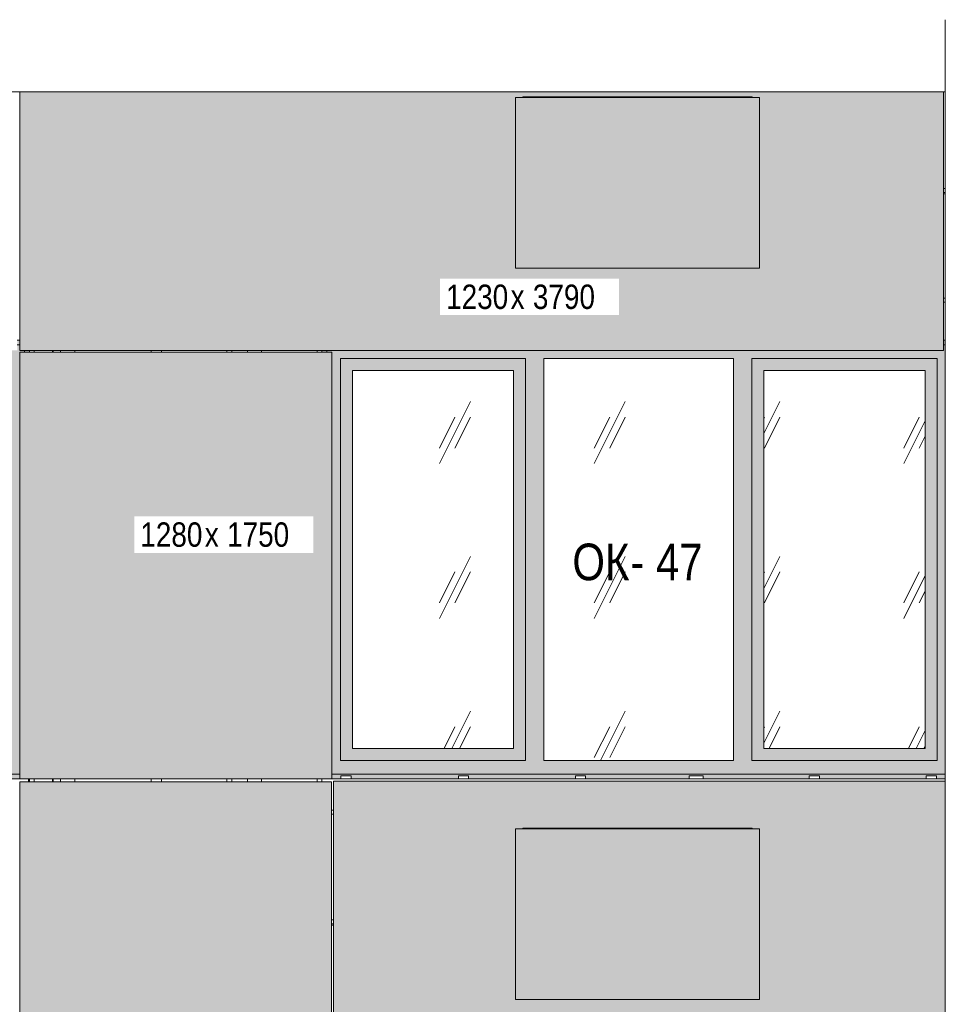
# Model space of a CAD drawing. Header units: millimetres. Extents: x -8357841 to -8326977, y -719205 to 18175.
# Tile 34 of 35: x -8348890 to -8345092, y 14135 to 18175. Entities that reach past the tile are written whole.
import ezdxf

# ---------------------------------------------------------------- set-up
doc = ezdxf.new("R2010")
doc.units = ezdxf.units.MM
for name, color, linetype, lineweight in [('Каркас_Импост', 7, 'Continuous', 18), ('Марки окон', 7, 'Continuous', 9), ('Марки по нескольким категориям', 7, 'Continuous', 9), ('Монтажный зазор', 7, 'Continuous', 18), ('Обобщенные модели', 7, 'Continuous', 18), ('Окна', 7, 'Continuous', 18), ('Элементы узлов', 7, 'Continuous', 18)]:
    doc.layers.add(name, color=color, linetype=linetype, lineweight=lineweight)
doc.styles.add('Arial Narrow', font='ARIALN.TTF', dxfattribs={"height": 100})
doc.styles.add('Arial Narrow_1', font='ARIALN.TTF', dxfattribs={"height": 150})
pattern_1 = [(243.435, (-8349581.58, 59152), (634.9998, 635.0005), [283.981, -1135.922]), (243.435, (-8349645.08, 59088.5), (634.9998, 635.0005), [141.99, -1277.913]), (243.435, (-8349581.58, 59088.5), (634.9998, 635.0005), [141.99, -1277.913])]
pattern_2 = [(243.435, (-8349581.58, 59152), (634.9998, 635.0005), [283.981, -1135.922]), (243.435, (-8349645.08, 59088.5), (634.9998, 635.0005), [141.99, -1277.913]), (243.435, (-8349581.58, 59088.5), (634.9998, 635.0005), [141.99, -1277.913])]

# ---------------------------------------------------------------- blocks, each defined once
blk = doc.blocks.new('Корп 1_Кассеты трапецевидные - Корп 1_Кассеты трапецевидные_Цвет 2-21129604-Корпус 2_ Фрагмент 1_ Схема раскладки облицовки')
at = {"layer": 'Обобщенные модели', "true_color": 0x51565c}
blk.add_hatch(color=251, dxfattribs=at).paths.add_polyline_path([(-8348890, 15060), (-8347610, 15060), (-8347610, 16810), (-8348890, 16810), (-8348890, 15122.6)])
at = {"layer": 'Обобщенные модели'}
for p, q in [((-8348890, 15060), (-8348890, 16810)), ((-8348890, 16810), (-8347610, 16810)), ((-8347610, 16810), (-8347610, 15060)), ((-8348890, 15060), (-8348890, 15060)), ((-8347610, 15060), (-8348890, 15060)), ((-8347610, 15060), (-8347610, 15060))]:
    blk.add_line(p, q, dxfattribs=at)
blk = doc.blocks.new('Корп 1_Кассеты трапецевидные - Корп 1_Кассеты трапецевидные_Цвет 5-21122004-Корпус 2_ Фрагмент 1_ Схема раскладки облицовки')
at = {"layer": 'Обобщенные модели', "true_color": 0xb4b8b0}
blk.add_hatch(color=253, dxfattribs=at).paths.add_polyline_path([(-8352400.5, 6062), (-8351120.5, 6062), (-8351120.5, 9052), (-8352400.5, 9052), (-8352400.5, 6250.6)])
at = {"layer": 'Обобщенные модели'}
for p, q in [((-8352400.5, 6062), (-8352400.5, 9052)), ((-8352400.5, 9052), (-8351120.5, 9052)), ((-8351120.5, 9052), (-8351120.5, 6062)), ((-8352400.5, 6062), (-8352400.5, 6062)), ((-8351120.5, 6062), (-8352400.5, 6062)), ((-8351120.5, 6062), (-8351120.5, 6062))]:
    blk.add_line(p, q, dxfattribs=at)
blk = doc.blocks.new('Корп 1_Кассеты трапецевидные - Корп 1_Кассеты трапецевидные_Цвет 3-V2-Корпус 2_ Фрагмент 1_ Схема раскладки облицовки')
at = {"layer": 'Обобщенные модели', "true_color": 0x5d6970}
h = blk.add_hatch(color=251, dxfattribs=at)
h.paths.add_polyline_path([(-8345092.3, 13820), (-8345092.3, 15050), (-8347602.2, 15050), (-8347602.2, 13820), (-8345283.9, 13820)])
h.paths.add_polyline_path([(-8346064.5, 14155.5), (-8346855.3, 14155.5), (-8346855.3, 14855.5), (-8346825.3, 14855.5), (-8346825.3, 14857.7), (-8345885.3, 14857.7), (-8345885.3, 14855.5), (-8345855.3, 14855.5), (-8345855.3, 14155.5), (-8346015.7, 14155.5)])
at = {"layer": 'Обобщенные модели'}
for p, q in [((-8347602.2, 15050), (-8345092.3, 15050)), ((-8347602.2, 13820), (-8347602.2, 15050)), ((-8345092.3, 13820), (-8347602.2, 13820))]:
    blk.add_line(p, q, dxfattribs=at)
blk = doc.blocks.new('Корп 1_Кассеты трапецевидные - Корп 1_Кассеты трапецевидные_Цвет 3-21129539-Корпус 2_ Фрагмент 1_ Схема раскладки облицовки')
at = {"layer": 'Обобщенные модели', "true_color": 0x5d6970}
h = blk.add_hatch(color=251, dxfattribs=at)
h.paths.add_polyline_path([(-8345100.2, 16818), (-8345100.2, 17878.1), (-8348890.2, 17878.1), (-8348890.2, 16818), (-8345283.9, 16818)])
h.paths.add_polyline_path([(-8346601.2, 17155.5), (-8346855.3, 17155.5), (-8346855.3, 17855.5), (-8346825.3, 17855.5), (-8346825.3, 17857.7), (-8345885.3, 17857.7), (-8345885.3, 17855.5), (-8345855.3, 17855.5), (-8345855.3, 17155.5), (-8346552.5, 17155.5)])
blk.add_hatch(color=251, dxfattribs=at).paths.add_polyline_path([(-8345100.2, 16818), (-8345100.2, 16818), (-8345100.2, 17039)])
at = {"layer": 'Обобщенные модели'}
for p, q in [((-8348890.2, 16818), (-8348890.2, 17878.1)), ((-8345100.2, 17878.1), (-8345100.2, 16818)), ((-8345100.2, 16818), (-8348890.2, 16818)), ((-8345100.2, 16818), (-8345100.2, 16818))]:
    blk.add_line(p, q, dxfattribs=at)
blk = doc.blocks.new('okna_rehau_dvupolnoe - 2310х1800 _створка и глухое_-21120295-Корпус 2_ Фрагмент 1_ Схема раскладки облицовки')
at = {"layer": 'Каркас_Импост', "true_color": 0xc0c0c0}
h = blk.add_hatch(dxfattribs=at)
h.set_pattern_fill('FP_3', color=9, style=0, pattern_type=2)
h.set_pattern_definition(pattern_2)
h.paths.add_polyline_path([(-8348992.1, 15180), (-8348970.5, 15180), (-8348970.5, 16740), (-8349935.5, 16740), (-8349935.5, 15180), (-8349187.2, 15180)])
at = {"layer": 'Окна', "true_color": 0x373f43}
h = blk.add_hatch(color=149, dxfattribs=at)
h.paths.add_polyline_path([(-8349772.7, 15060), (-8349390, 15060), (-8349390, 15072.5), (-8349348, 15072.5), (-8349348, 15060), (-8348890, 15060.3), (-8348890, 15080), (-8351120.5, 15079.8), (-8351120.5, 15060), (-8350652, 15060), (-8350652, 15072.5), (-8350610, 15072.5), (-8350610, 15060), (-8350021, 15060), (-8350021, 15072.5), (-8349979, 15072.5), (-8349979, 15060), (-8349967.9, 15060)])
h.paths.add_polyline_path([(-8348851, 16810), (-8348850.5, 16810), (-8348851, 16818), (-8348870.5, 16818), (-8348870.5, 16810)])
h.paths.add_polyline_path([(-8348900.5, 16840), (-8348890.2, 16840), (-8348890.2, 16860), (-8348900.5, 16859.6)])
h.paths.add_polyline_path([(-8351110.5, 16840), (-8351110.5, 16860), (-8351120.5, 16860), (-8351120.5, 16840)])
h = blk.add_hatch(color=149, dxfattribs=at)
h.paths.add_polyline_path([(-8348943.3, 15080), (-8348890, 15080), (-8348890, 16810), (-8348870.5, 16810), (-8348870.5, 16818), (-8348890.2, 16818), (-8348890.2, 16840), (-8348900.5, 16840), (-8348900.5, 16818), (-8351110.5, 16818), (-8351110.5, 16840), (-8351120.5, 16840), (-8351120.5, 15080), (-8348992.1, 15080)])
h.paths.add_polyline_path([(-8350035.5, 15140), (-8351080.5, 15140), (-8351080.5, 16780), (-8350035.5, 16780), (-8350035.5, 15335.5)])
h.paths.add_polyline_path([(-8349975.5, 15140), (-8349975.5, 16780), (-8348930.5, 16780), (-8348930.5, 15140), (-8349967.9, 15140)])
at = {"layer": 'Окна', "true_color": 0xc0c0c0}
h = blk.add_hatch(dxfattribs=at)
h.set_pattern_fill('FP_2', color=9, style=0, pattern_type=2)
h.set_pattern_definition(pattern_1)
h.paths.add_polyline_path([(-8350035.5, 15140), (-8350035.5, 16780), (-8351080.5, 16780), (-8351080.5, 15140), (-8350358.2, 15140)])
at = {"layer": 'Окна', "true_color": 0x373f43}
h = blk.add_hatch(color=149, dxfattribs=at)
h.paths.add_polyline_path([(-8348930.5, 15140), (-8348930.5, 16780), (-8349975.5, 16780), (-8349975.5, 15140), (-8348992.1, 15140)])
h.paths.add_polyline_path([(-8348970.5, 15180), (-8349935.5, 15180), (-8349935.5, 16740), (-8348970.5, 16740), (-8348970.5, 15193.6)])
at = {"layer": 'Каркас_Импост'}
for p, q in [((-8351120.5, 16840), (-8351110.5, 16840)), ((-8348900.5, 16840), (-8348890.2, 16840)), ((-8348870.5, 16818), (-8348870.5, 16810)), ((-8350035.5, 16780), (-8351080.5, 16780)), ((-8351080.5, 16780), (-8351080.5, 15140)), ((-8350035.5, 15140), (-8350035.5, 16780)), ((-8348930.5, 16780), (-8349975.5, 16780)), ((-8349975.5, 15140), (-8349975.5, 16780)), ((-8348930.5, 15140), (-8348930.5, 16780)), ((-8349935.5, 16740), (-8349935.5, 15180)), ((-8348970.5, 16740), (-8349935.5, 16740)), ((-8348970.5, 16740), (-8348970.5, 15180)), ((-8349935.5, 15180), (-8348970.5, 15180)), ((-8351080.5, 15140), (-8350035.5, 15140)), ((-8349975.5, 15140), (-8348930.5, 15140)), ((-8348890, 15080), (-8351120.5, 15080))]:
    blk.add_line(p, q, dxfattribs=at)
at = {"layer": 'Монтажный зазор'}
for p, q in [((-8351110.5, 16860), (-8351120.5, 16860)), ((-8348890.2, 16860), (-8348900.5, 16860)), ((-8351120.5, 16840), (-8351110.5, 16840)), ((-8348900.5, 16840), (-8348890.2, 16840)), ((-8348870.5, 16818), (-8348870.5, 16810)), ((-8348890, 15080), (-8351120.5, 15080)), ((-8351120.5, 15060), (-8350652, 15060)), ((-8350610, 15060), (-8350021, 15060)), ((-8349979, 15060), (-8349390, 15060)), ((-8349348, 15060), (-8348890, 15060))]:
    blk.add_line(p, q, dxfattribs=at)
blk = doc.blocks.new('Корзинка под кондиционер - Корзинка под кондиционер-21323726-Корпус 2_ Фрагмент 1_ Схема раскладки облицовки')
at = {"layer": 'Обобщенные модели', "true_color": 0x5d6970}
blk.add_hatch(color=251, dxfattribs=at).paths.add_polyline_path([(-8346064.5, 14155.5), (-8345855.3, 14155.5), (-8345855.3, 14855.5), (-8346855.3, 14855.5), (-8346855.3, 14155.5), (-8346113.3, 14155.5)])
at = {"layer": 'Обобщенные модели'}
for p, q in [((-8346855.3, 14855.5), (-8345855.3, 14855.5)), ((-8346855.3, 14155.5), (-8346855.3, 14855.5)), ((-8345855.3, 14855.5), (-8345855.3, 14855.5)), ((-8345855.3, 14155.5), (-8345855.3, 14855.5)), ((-8345855.3, 14155.5), (-8346855.3, 14155.5)), ((-8345855.3, 14155.5), (-8345855.3, 14155.5))]:
    blk.add_line(p, q, dxfattribs=at)
blk = doc.blocks.new('HILTI_s_Профиль_MFT-L - Профиль MFT-L 60x40x2_2 6m-20934205-Корпус 2_ Фрагмент 1_ Схема раскладки облицовки')
at = {"layer": 'Обобщенные модели'}
for p, q in [((-8350475.3, 14855.5), (-8350475.3, 14857.7)), ((-8350475.3, 14857.7), (-8349535.3, 14857.7)), ((-8349535.3, 14857.7), (-8349535.3, 14855.5))]:
    blk.add_line(p, q, dxfattribs=at)
blk = doc.blocks.new('okna_rehau_trehpolnoe - 2540х1800 _створка и глухое_-V11-Корпус 2_ Фрагмент 1_ Схема раскладки облицовки')
at = {"layer": 'Каркас_Импост', "true_color": 0xc0c0c0}
h = blk.add_hatch(dxfattribs=at)
h.set_pattern_fill('FP_3', color=9, style=0, pattern_type=2)
h.set_pattern_definition(pattern_2)
h.paths.add_polyline_path([(-8346864, 15185), (-8346864, 16735), (-8347525.3, 16735), (-8347525.3, 15185), (-8347235.5, 15185)])
h = blk.add_hatch(dxfattribs=at)
h.set_pattern_fill('FP_3', color=9, style=0, pattern_type=2)
h.set_pattern_definition(pattern_2)
h.paths.add_polyline_path([(-8345175.3, 15185), (-8345175.3, 16735), (-8345836.6, 16735), (-8345836.6, 15185), (-8345283.9, 15185)])
at = {"layer": 'Окна', "true_color": 0x373f43}
h = blk.add_hatch(color=149, dxfattribs=at)
h.paths.add_polyline_path([(-8345092.3, 15060), (-8345092.3, 15080), (-8347610, 15079.8), (-8347610, 15060), (-8347572.3, 15060), (-8347572.3, 15072.5), (-8347530.3, 15072.5), (-8347530.3, 15060), (-8347090.3, 15060), (-8347090.3, 15072.5), (-8347048.3, 15072.5), (-8347048.3, 15060), (-8346610.3, 15060), (-8346610.3, 15072.5), (-8346568.3, 15072.5), (-8346568.3, 15060), (-8346143.8, 15060), (-8346143.8, 15072.5), (-8346085.8, 15072.5), (-8346085.8, 15060), (-8345650.3, 15060), (-8345650.3, 15072.5), (-8345608.3, 15072.5), (-8345608.3, 15060), (-8345170.3, 15060), (-8345170.3, 15072.5), (-8345128.3, 15072.5), (-8345128.3, 15060)])
h.paths.add_polyline_path([(-8347650.3, 16810), (-8347630.3, 16810), (-8347630.3, 16818), (-8347650.3, 16818)])
h.paths.add_polyline_path([(-8345092.3, 16840), (-8345092.3, 16860), (-8345100.2, 16859.6), (-8345100.2, 16840)])
h = blk.add_hatch(color=149, dxfattribs=at)
h.paths.add_polyline_path([(-8347610, 15080), (-8345092.3, 15080), (-8345092.3, 16840), (-8345100.2, 16840), (-8345100.2, 16818), (-8347630.3, 16818), (-8347630.3, 16810), (-8347610, 16810), (-8347610, 15081.3)])
h.paths.add_polyline_path([(-8345961.6, 15136), (-8346739, 15136), (-8346739, 16784), (-8345961.6, 16784), (-8345961.6, 15335.5)])
h.paths.add_polyline_path([(-8345885.6, 15136), (-8345885.6, 16784), (-8345126.3, 16784), (-8345126.3, 15136), (-8345674.2, 15136)])
h.paths.add_polyline_path([(-8347574.3, 15136), (-8347574.3, 16784), (-8346815, 16784), (-8346815, 15136), (-8347235.5, 15136)])
h = blk.add_hatch(color=149, dxfattribs=at)
h.paths.add_polyline_path([(-8346845.2, 15136), (-8346815, 15136), (-8346815, 16784), (-8347574.3, 16784), (-8347574.3, 15136), (-8347235.5, 15136)])
h.paths.add_polyline_path([(-8346864, 15185), (-8347525.3, 15185), (-8347525.3, 16735), (-8346864, 16735), (-8346864, 15335.5)])
at = {"layer": 'Окна', "true_color": 0xc0c0c0}
h = blk.add_hatch(dxfattribs=at)
h.set_pattern_fill('FP_2', color=9, style=0, pattern_type=2)
h.set_pattern_definition(pattern_1)
h.paths.add_polyline_path([(-8345961.6, 15136), (-8345961.6, 16784), (-8346739, 16784), (-8346739, 15136), (-8346064.5, 15136)])
at = {"layer": 'Окна', "true_color": 0x373f43}
h = blk.add_hatch(color=149, dxfattribs=at)
h.paths.add_polyline_path([(-8345283.9, 15136), (-8345126.3, 15136), (-8345126.3, 16784), (-8345885.6, 16784), (-8345885.6, 15136), (-8345674.2, 15136)])
h.paths.add_polyline_path([(-8345175.3, 15185), (-8345836.6, 15185), (-8345836.6, 16735), (-8345175.3, 16735), (-8345175.3, 15335.5)])
at = {"layer": 'Каркас_Импост'}
for p, q in [((-8347630.3, 16810), (-8347630.3, 16818)), ((-8345100.2, 16840), (-8345092.3, 16840)), ((-8346815, 16784), (-8347574.3, 16784)), ((-8347574.3, 16784), (-8347574.3, 15136)), ((-8346815, 15136), (-8346815, 16784)), ((-8345961.6, 16784), (-8346739, 16784)), ((-8346739, 15136), (-8346739, 16784)), ((-8345961.6, 15136), (-8345961.6, 16784)), ((-8345126.3, 16784), (-8345885.6, 16784)), ((-8345885.6, 15136), (-8345885.6, 16784)), ((-8345126.3, 15136), (-8345126.3, 16784)), ((-8347525.3, 16735), (-8347525.3, 15185)), ((-8346864, 16735), (-8347525.3, 16735)), ((-8346864, 16735), (-8346864, 15185)), ((-8345836.6, 16735), (-8345836.6, 15185)), ((-8345175.3, 16735), (-8345836.6, 16735)), ((-8345175.3, 16735), (-8345175.3, 15185)), ((-8347525.3, 15185), (-8346864, 15185)), ((-8345836.6, 15185), (-8345175.3, 15185)), ((-8347574.3, 15136), (-8346815, 15136)), ((-8346739, 15136), (-8345961.6, 15136)), ((-8345885.6, 15136), (-8345126.3, 15136)), ((-8345092.3, 15080), (-8347610, 15080))]:
    blk.add_line(p, q, dxfattribs=at)
at = {"layer": 'Монтажный зазор'}
for p, q in [((-8347630.3, 16810), (-8347630.3, 16818)), ((-8345100.2, 16840), (-8345092.3, 16840)), ((-8345092.3, 15080), (-8347610, 15080))]:
    blk.add_line(p, q, dxfattribs=at)
blk = doc.blocks.new('HILTI_s_Профиль_MFT-T - Профиль MFT-Ta 60x42x1_8 6m-V37-Корпус 2_ Фрагмент 1_ Схема раскладки облицовки')
at = {"layer": 'Обобщенные модели'}
for p, q in [((-8347572.3, 12072.5), (-8347530.3, 12072.5)), ((-8347572.3, 12060), (-8347572.3, 12072.5)), ((-8347530.3, 12072.5), (-8347530.3, 12060))]:
    blk.add_line(p, q, dxfattribs=at)
blk = doc.blocks.new('HILTI_s_Профиль_MFT-T - Профиль MFT-Ta 60x42x1_8 6m-V38-Корпус 2_ Фрагмент 1_ Схема раскладки облицовки')
at = {"layer": 'Обобщенные модели'}
for p, q in [((-8345170.3, 12072.5), (-8345128.3, 12072.5)), ((-8345170.3, 12060), (-8345170.3, 12072.5)), ((-8345128.3, 12072.5), (-8345128.3, 12060))]:
    blk.add_line(p, q, dxfattribs=at)
blk = doc.blocks.new('HILTI_s_Профиль_MFT-T - Профиль MFT-Ta 60x42x1_8 6m-V39-Корпус 2_ Фрагмент 1_ Схема раскладки облицовки')
at = {"layer": 'Обобщенные модели'}
for p, q in [((-8345650.3, 12072.5), (-8345608.3, 12072.5)), ((-8345650.3, 12060), (-8345650.3, 12072.5)), ((-8345608.3, 12072.5), (-8345608.3, 12060))]:
    blk.add_line(p, q, dxfattribs=at)
blk = doc.blocks.new('HILTI_s_Профиль_MFT-T - Профиль MFT-Ta 60x58x1_8 6m-V40-Корпус 2_ Фрагмент 1_ Схема раскладки облицовки')
at = {"layer": 'Обобщенные модели'}
for p, q in [((-8346143.8, 12072.5), (-8346085.8, 12072.5)), ((-8346143.8, 12060), (-8346143.8, 12072.5)), ((-8346085.8, 12072.5), (-8346085.8, 12060))]:
    blk.add_line(p, q, dxfattribs=at)
blk = doc.blocks.new('HILTI_s_Профиль_MFT-T - Профиль MFT-Ta 60x42x1_8 6m-V41-Корпус 2_ Фрагмент 1_ Схема раскладки облицовки')
at = {"layer": 'Обобщенные модели'}
for p, q in [((-8346610.3, 12072.5), (-8346568.3, 12072.5)), ((-8346610.3, 12060), (-8346610.3, 12072.5)), ((-8346568.3, 12072.5), (-8346568.3, 12060))]:
    blk.add_line(p, q, dxfattribs=at)
blk = doc.blocks.new('HILTI_s_Профиль_MFT-T - Профиль MFT-Ta 60x42x1_8 6m-V42-Корпус 2_ Фрагмент 1_ Схема раскладки облицовки')
at = {"layer": 'Обобщенные модели'}
for p, q in [((-8347090.3, 12072.5), (-8347048.3, 12072.5)), ((-8347090.3, 12060), (-8347090.3, 12072.5)), ((-8347048.3, 12072.5), (-8347048.3, 12060))]:
    blk.add_line(p, q, dxfattribs=at)
blk = doc.blocks.new('HILTI_s_Профиль_MFT-T - Профиль MFT-Ta 60x58x1_8 6m-V53-Корпус 2_ Фрагмент 1_ Схема раскладки облицовки')
at = {"layer": 'Обобщенные модели'}
for p, q in [((-8347955.9, 16810), (-8347955.9, 16818)), ((-8347897.9, 16818), (-8347897.9, 16810)), ((-8347955.9, 15048), (-8347955.9, 15060)), ((-8347897.9, 15060), (-8347897.9, 15048))]:
    blk.add_line(p, q, dxfattribs=at)
blk = doc.blocks.new('HILTI_s_Профиль_MFT-T - Профиль MFT-Ta 60x58x1_8 6m-V54-Корпус 2_ Фрагмент 1_ Схема раскладки облицовки')
at = {"layer": 'Обобщенные модели'}
for p, q in [((-8348722.5, 16810), (-8348722.5, 16818)), ((-8348664.5, 16818), (-8348664.5, 16810)), ((-8348722.5, 15048), (-8348722.5, 15060)), ((-8348664.5, 15060), (-8348664.5, 15048))]:
    blk.add_line(p, q, dxfattribs=at)
blk = doc.blocks.new('HILTI_s_Профиль_MFT-T - Профиль MFT-Ta 60x42x1_8 6m-V55-Корпус 2_ Фрагмент 1_ Схема раскладки облицовки')
at = {"layer": 'Обобщенные модели'}
for p, q in [((-8348351, 16810), (-8348351, 16818)), ((-8348309, 16818), (-8348309, 16810)), ((-8348351, 15048), (-8348351, 15060)), ((-8348309, 15060), (-8348309, 15048))]:
    blk.add_line(p, q, dxfattribs=at)
blk = doc.blocks.new('HILTI_s_Аграфный_профиль_MFT-HPE - Аграфный профиль MFT-HPE 6м-21083555-Корпус 2_ Фрагмент 1_ Схема раскладки облицовки')
at = {"layer": 'Обобщенные модели'}
for p, q in [((-8347602.2, 14932), (-8347610.2, 14932)), ((-8347602.2, 14915.6), (-8347610.2, 14915.6))]:
    blk.add_line(p, q, dxfattribs=at)
blk = doc.blocks.new('HILTI_s_Аграфный_профиль_MFT-HPE - Аграфный профиль MFT-HPE 6м-21083601-Корпус 2_ Фрагмент 1_ Схема раскладки облицовки')
at = {"layer": 'Обобщенные модели'}
for p, q in [((-8345092.3, 17032), (-8345100.2, 17032)), ((-8345092.3, 17015.6), (-8345100.2, 17015.6))]:
    blk.add_line(p, q, dxfattribs=at)
blk = doc.blocks.new('HILTI_s_СПК_Профиль 97х157 - Профиль для окна на выносе-21151141-Корпус 2_ Фрагмент 1_ Схема раскладки облицовки')
at = {"layer": 'Обобщенные модели'}
for p, q in [((-8348850.5, 16818), (-8348850.5, 16810)), ((-8348831.5, 16818), (-8348831.5, 16810)), ((-8348755.5, 16818), (-8348755.5, 16810)), ((-8348753.5, 16810), (-8348753.5, 16818)), ((-8348850.5, 15060), (-8348850.5, 15048)), ((-8348831.5, 15060), (-8348831.5, 15048)), ((-8348755.5, 15060), (-8348755.5, 15048)), ((-8348753.5, 15048), (-8348753.5, 15060))]:
    blk.add_line(p, q, dxfattribs=at)
blk = doc.blocks.new('HILTI_s_СПК_Соединитель_профилей_MFT-MRPC-U_Spec - Соединитель профилей MFT-MRPC-45U-20770482-Корпус 2_ Фрагмент 1_ Схема раскладки облицовки')
at = {"layer": 'Обобщенные модели'}
blk.add_line((-8348853.5, 15060), (-8348853.5, 15048), dxfattribs=at)
blk = doc.blocks.new('HILTI_Линия_Разрыва - Тип 1-20767548-Корпус 2_ Фрагмент 1_ Схема раскладки облицовки')
at = {"layer": 'Элементы узлов'}
blk.add_line((-8349048.8, 17878.1), (-8345092.3, 17878.1), dxfattribs=at)
blk = doc.blocks.new('HILTI_Линия_Разрыва - Тип 1-21122272-Корпус 2_ Фрагмент 1_ Схема раскладки облицовки')
at = {"layer": 'Элементы узлов'}
blk.add_line((-8345092.3, 18174.6), (-8345092.3, 9146), dxfattribs=at)

msp = doc.modelspace()

# ---------------------------------------------------------------- linework, layer by layer
at = {"layer": 'Обобщенные модели'}
for p, q in [((-8345100.2, 17460), (-8345092.3, 17460)), ((-8345092.3, 17460), (-8345100.2, 17460)), ((-8345100.2, 16860), (-8345092.3, 16860)), ((-8348040.3, 16810), (-8348040.3, 16818)), ((-8348020.3, 16810), (-8348020.3, 16818)), ((-8348020.3, 16810), (-8348020.3, 16818)), ((-8347670.3, 16810), (-8347670.3, 16818)), ((-8347670.3, 16810), (-8347670.3, 16818)), ((-8347650.3, 16810), (-8347650.3, 16818)), ((-8348040.3, 15048), (-8348040.3, 15060)), ((-8348020.3, 15048), (-8348020.3, 15060)), ((-8348020.3, 15048), (-8348020.3, 15060)), ((-8347670.3, 15048), (-8347670.3, 15060)), ((-8347670.3, 15048), (-8347670.3, 15060)), ((-8347650.3, 15060), (-8347650.3, 15048)), ((-8347650.3, 15048), (-8347650.3, 15060)), ((-8345092.3, 15060), (-8347610, 15060)), ((-8347602.2, 14460), (-8347610.2, 14460))]:
    msp.add_line(p, q, dxfattribs=at)

# ---------------------------------------------------------------- block references
for name, p in [('Корп 1_Кассеты трапецевидные - Корп 1_Кассеты трапецевидные_Цвет 3-21129539-Корпус 2_ Фрагмент 1_ Схема раскладки облицовки', (0, 0)), ('Корзинка под кондиционер - Корзинка под кондиционер-21323726-Корпус 2_ Фрагмент 1_ Схема раскладки облицовки', (0, 3000)), ('HILTI_s_Профиль_MFT-L - Профиль MFT-L 60x40x2_2 6m-20934205-Корпус 2_ Фрагмент 1_ Схема раскладки облицовки', (3650, 3000)), ('HILTI_s_Аграфный_профиль_MFT-HPE - Аграфный профиль MFT-HPE 6м-21083601-Корпус 2_ Фрагмент 1_ Схема раскладки облицовки', (0, 450)), ('HILTI_s_Аграфный_профиль_MFT-HPE - Аграфный профиль MFT-HPE 6м-21083601-Корпус 2_ Фрагмент 1_ Схема раскладки облицовки', (0, 0)), ('Корп 1_Кассеты трапецевидные - Корп 1_Кассеты трапецевидные_Цвет 2-21129604-Корпус 2_ Фрагмент 1_ Схема раскладки облицовки', (0, 0)), ('HILTI_s_СПК_Профиль 97х157 - Профиль для окна на выносе-21151141-Корпус 2_ Фрагмент 1_ Схема раскладки облицовки', (0, 0)), ('HILTI_s_Профиль_MFT-T - Профиль MFT-Ta 60x58x1_8 6m-V54-Корпус 2_ Фрагмент 1_ Схема раскладки облицовки', (0, 0)), ('HILTI_s_Профиль_MFT-T - Профиль MFT-Ta 60x42x1_8 6m-V55-Корпус 2_ Фрагмент 1_ Схема раскладки облицовки', (0, 0)), ('HILTI_s_Профиль_MFT-T - Профиль MFT-Ta 60x58x1_8 6m-V53-Корпус 2_ Фрагмент 1_ Схема раскладки облицовки', (0, 0)), ('HILTI_s_Профиль_MFT-T - Профиль MFT-Ta 60x42x1_8 6m-V37-Корпус 2_ Фрагмент 1_ Схема раскладки облицовки', (0, 3000)), ('HILTI_s_Профиль_MFT-T - Профиль MFT-Ta 60x42x1_8 6m-V42-Корпус 2_ Фрагмент 1_ Схема раскладки облицовки', (0, 3000)), ('HILTI_s_Профиль_MFT-T - Профиль MFT-Ta 60x42x1_8 6m-V41-Корпус 2_ Фрагмент 1_ Схема раскладки облицовки', (0, 3000)), ('HILTI_s_Профиль_MFT-T - Профиль MFT-Ta 60x58x1_8 6m-V40-Корпус 2_ Фрагмент 1_ Схема раскладки облицовки', (0, 3000)), ('HILTI_s_Профиль_MFT-T - Профиль MFT-Ta 60x42x1_8 6m-V39-Корпус 2_ Фрагмент 1_ Схема раскладки облицовки', (0, 3000)), ('HILTI_s_Профиль_MFT-T - Профиль MFT-Ta 60x42x1_8 6m-V38-Корпус 2_ Фрагмент 1_ Схема раскладки облицовки', (0, 3000)), ('Корп 1_Кассеты трапецевидные - Корп 1_Кассеты трапецевидные_Цвет 5-21122004-Корпус 2_ Фрагмент 1_ Схема раскладки облицовки', (3510.2, 5996)), ('HILTI_s_СПК_Соединитель_профилей_MFT-MRPC-U_Spec - Соединитель профилей MFT-MRPC-45U-20770482-Корпус 2_ Фрагмент 1_ Схема раскладки облицовки', (0, 0)), ('Корп 1_Кассеты трапецевидные - Корп 1_Кассеты трапецевидные_Цвет 3-V2-Корпус 2_ Фрагмент 1_ Схема раскладки облицовки', (0, 0)), ('HILTI_s_Аграфный_профиль_MFT-HPE - Аграфный профиль MFT-HPE 6м-21083555-Корпус 2_ Фрагмент 1_ Схема раскладки облицовки', (0, 0)), ('Корзинка под кондиционер - Корзинка под кондиционер-21323726-Корпус 2_ Фрагмент 1_ Схема раскладки облицовки', (0, 0)), ('HILTI_s_Профиль_MFT-L - Профиль MFT-L 60x40x2_2 6m-20934205-Корпус 2_ Фрагмент 1_ Схема раскладки облицовки', (3650, 0)), ('HILTI_s_Аграфный_профиль_MFT-HPE - Аграфный профиль MFT-HPE 6м-21083555-Корпус 2_ Фрагмент 1_ Схема раскладки облицовки', (0, -450))]:
    msp.add_blockref(name, p, dxfattribs=at)
at = {"layer": 'Окна'}
for name in ['okna_rehau_dvupolnoe - 2310х1800 _створка и глухое_-21120295-Корпус 2_ Фрагмент 1_ Схема раскладки облицовки', 'okna_rehau_trehpolnoe - 2540х1800 _створка и глухое_-V11-Корпус 2_ Фрагмент 1_ Схема раскладки облицовки']:
    msp.add_blockref(name, (0, 0), dxfattribs=at)
at = {"layer": 'Элементы узлов'}
for name in ['HILTI_Линия_Разрыва - Тип 1-21122272-Корпус 2_ Фрагмент 1_ Схема раскладки облицовки', 'HILTI_Линия_Разрыва - Тип 1-20767548-Корпус 2_ Фрагмент 1_ Схема раскладки облицовки']:
    msp.add_blockref(name, (0, 0), dxfattribs=at)

# ---------------------------------------------------------------- texts
at = {"layer": 'Марки окон', "char_height": 150, "attachment_point": 1, "style": 'Arial Narrow_1'}
for s, insert, width in [('ОК', (-8346622.5, 16025.1), 288.607), ('- 47', (-8346384.3, 16025.1), 360.759)]:
    msp.add_mtext(s, dxfattribs=dict(at, insert=insert, width=width))

# ---------------------------------------------------------------- next in the draw order: texts
at = {"layer": 'Марки по нескольким категориям', "char_height": 100, "width": 320.675, "attachment_point": 1, "style": 'Arial Narrow', "bg_fill": 3, "box_fill_scale": 1.25, "bg_fill_color": 256, "bg_fill_true_color": 13158600, "bg_fill_transparency": 0}
for s, insert in [('1230', (-8347140.5, 17087.8)), ('1280', (-8348395.3, 16112.3))]:
    msp.add_mtext(s, dxfattribs=dict(at, insert=insert))

# ---------------------------------------------------------------- next in the draw order: texts
at = {"layer": 'Марки по нескольким категориям', "char_height": 100, "width": 72.152, "attachment_point": 1, "style": 'Arial Narrow', "bg_fill": 3, "box_fill_scale": 1.25, "bg_fill_color": 256, "bg_fill_true_color": 13158600, "bg_fill_transparency": 0}
for insert in [(-8346875.9, 17087.8), (-8348130.7, 16112.3)]:
    msp.add_mtext('\\fArial Narrow|b0|i0|c204|p34|;х', dxfattribs=dict(at, insert=insert))

# ---------------------------------------------------------------- next in the draw order: texts
at = {"layer": 'Марки по нескольким категориям', "char_height": 100, "width": 360.759, "attachment_point": 1, "style": 'Arial Narrow', "bg_fill": 3, "box_fill_scale": 1.25, "bg_fill_color": 256, "bg_fill_true_color": 13158600, "bg_fill_transparency": 0}
for s, insert in [(' 3790', (-8346816.4, 17087.8)), (' 1750', (-8348071.2, 16112.3))]:
    msp.add_mtext(s, dxfattribs=dict(at, insert=insert))

doc.saveas('drawing.dxf')
